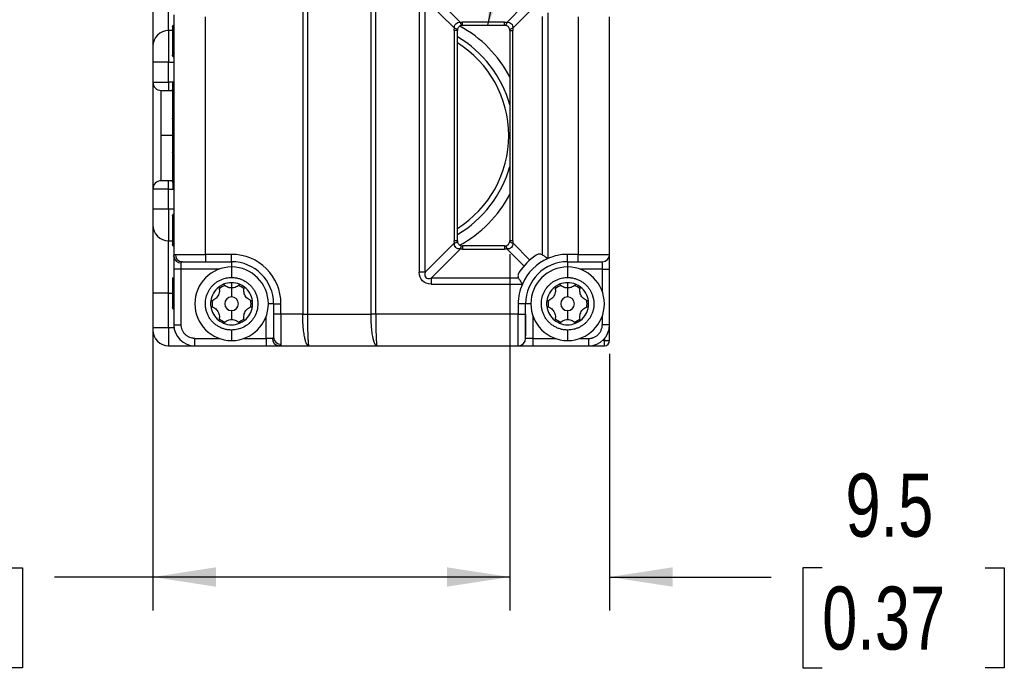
# Model space of a CAD drawing. Header units: millimetres. Extents: x 0 to 559, y 0 to 432.
# Tile 9 of 16: x 324 to 418, y 200 to 262. Entities that reach past the tile are written whole.
import ezdxf

# ---------------------------------------------------------------- set-up
doc = ezdxf.new("R2010")
doc.units = ezdxf.units.MM
doc.layers.add('DIMENSIONS', color=140, linetype='Continuous', lineweight=25)
doc.layers.add('TEXT', color=140, linetype='Continuous', lineweight=25)
doc.styles.add('SLDTEXTSTYLE0', font='TXT', dxfattribs={"width": 0.75})
doc.dimstyles.new('SLDDIMSTYLE2', dxfattribs={"dimtxt": 6, "dimasz": 6, "dimexe": 0, "dimexo": 0.0625, "dimgap": 1.5, "dimtad": 0, "dimtih": 1, "dimtoh": 1, "dimdec": 1, "dimrnd": 1e-09, "dimzin": 4, "dimdsep": 46, "dimtxsty": 'SLDTEXTSTYLE0', "dimsah": 1, "dimcen": 0.09, "dimadec": 0, "dimazin": 1, "dimtfac": 1, "dimtdec": 1, "dimtofl": 0, "dimtmove": 0, "dimatfit": 3, "dimfxl": 0, "dimfrac": 2, "dimtolj": 1, "dimtzin": 12, "dimarcsym": 0})
doc.dimstyles.new('SLDDIMSTYLE3', dxfattribs={"dimtxt": 6, "dimasz": 6, "dimexe": 0, "dimexo": 0.0625, "dimgap": 1.5, "dimtad": 0, "dimtih": 1, "dimtoh": 1, "dimdec": 1, "dimrnd": 1e-09, "dimzin": 12, "dimdsep": 46, "dimtxsty": 'SLDTEXTSTYLE0', "dimsah": 1, "dimcen": 0.09, "dimadec": 0, "dimazin": 3, "dimtfac": 1, "dimtdec": 1, "dimtmove": 0, "dimatfit": 0, "dimfxl": 0, "dimfrac": 2, "dimtolj": 1, "dimtzin": 12, "dimarcsym": 0})
doc.dimstyles.new('SLDDIMSTYLE4', dxfattribs={"dimtxt": 0.18, "dimasz": 6, "dimexe": 0, "dimexo": 0.0625, "dimgap": 0, "dimtad": 0, "dimtih": 1, "dimtoh": 1, "dimdec": 0, "dimrnd": 1e-09, "dimzin": 0, "dimdsep": 46, "dimtxsty": 'Standard', "dimsah": 1, "dimcen": 0.09, "dimadec": 0, "dimazin": 0, "dimtfac": 6, "dimtdec": 0, "dimtofl": 0, "dimtmove": 0, "dimatfit": 3, "dimfxl": 0, "dimfrac": 2, "dimtolj": 1, "dimtzin": 0, "dimarcsym": 0})

# ---------------------------------------------------------------- blocks, each defined once
blk = doc.blocks.new('_D_8')
at = {"layer": 'DIMENSIONS'}
for p, q in [((370.899, 239.657), (370.899, 205.748)), ((380.399, 230.157), (380.399, 205.748)), ((400.641, 209.806), (398.813, 209.806)), ((398.813, 209.806), (398.813, 200.281)), ((416.158, 209.806), (417.986, 209.806)), ((417.986, 209.806), (417.986, 200.281)), ((370.899, 208.923), (359.361, 208.923)), ((380.399, 208.923), (395.768, 208.923)), ((398.813, 200.281), (400.641, 200.281)), ((417.986, 200.281), (416.158, 200.281))]:
    blk.add_line(p, q, dxfattribs=at)
for points in [[(370.899, 208.923), (364.899, 209.846), (364.899, 208)], [(380.399, 208.923), (386.399, 208), (386.399, 209.846)]]:
    blk.add_solid(points, dxfattribs=at)
at = {"layer": 'DIMENSIONS', "char_height": 6, "attachment_point": 1, "style": 'SLDTEXTSTYLE0'}
for s, insert in [('9.5', (402.858, 218.76)), ('0.37', (400.641, 208.016))]:
    blk.add_mtext(s, dxfattribs=dict(at, insert=insert))
blk = doc.blocks.new('_D_9')
at = {"layer": 'DIMENSIONS'}
for p, q in [((370.899, 239.657), (370.899, 205.748)), ((336.899, 234.657), (336.899, 205.748)), ((307.141, 209.806), (305.313, 209.806)), ((305.313, 209.806), (305.313, 200.281)), ((322.658, 209.806), (324.486, 209.806)), ((324.486, 209.806), (324.486, 200.281)), ((336.899, 208.923), (327.531, 208.923)), ((370.899, 208.923), (336.899, 208.923)), ((305.313, 200.281), (307.141, 200.281)), ((324.486, 200.281), (322.658, 200.281))]:
    blk.add_line(p, q, dxfattribs=at)
for points in [[(336.899, 208.923), (342.899, 208), (342.899, 209.846)], [(370.899, 208.923), (364.899, 209.846), (364.899, 208)]]:
    blk.add_solid(points, dxfattribs=at)
at = {"layer": 'DIMENSIONS', "char_height": 6, "attachment_point": 1, "style": 'SLDTEXTSTYLE0'}
for s, insert in [('34.0', (307.141, 218.76)), ('1.34', (307.141, 208.016))]:
    blk.add_mtext(s, dxfattribs=dict(at, insert=insert))

msp = doc.modelspace()

# ---------------------------------------------------------------- linework, layer by layer
for p, q in [((351.174, 267.927), (351.174, 233.927)), ((351.624, 267.927), (351.624, 233.927)), ((357.677, 233.927), (357.677, 267.927)), ((358.127, 233.927), (358.127, 267.927)), ((336.899, 265.927), (336.899, 259.427)), ((338.399, 260.927), (338.399, 265.927)), ((366.187, 261.705), (363.399, 264.493)), ((362.268, 263.927), (362.268, 237.927)), ((362.834, 237.927), (362.834, 263.927)), ((362.834, 263.927), (365.621, 261.139)), ((372.238, 263.331), (370.611, 261.705)), ((372.803, 262.766), (371.177, 261.139)), ((374.531, 239.24), (374.531, 262.615)), ((338.899, 262.415), (338.899, 239.44)), ((341.899, 239.627), (341.899, 262.227)), ((370.399, 261.72), (366.399, 261.72)), ((366.399, 261.427), (366.399, 261.72)), ((370.399, 261.427), (370.399, 261.72)), ((373.965, 262.258), (373.965, 239.596)), ((377.399, 262.227), (377.399, 239.627)), ((380.399, 239.627), (380.399, 262.227)), ((338.399, 260.927), (338.399, 257.927)), ((338.763, 260.927), (338.399, 260.927)), ((338.763, 261.314), (338.763, 258.54)), ((338.793, 261.264), (338.793, 258.591)), ((365.606, 260.927), (365.606, 240.927)), ((365.899, 260.927), (365.606, 260.927)), ((365.899, 240.927), (365.899, 260.927)), ((366.399, 261.427), (370.399, 261.427)), ((370.899, 260.927), (370.899, 240.927)), ((370.899, 260.927), (371.192, 260.927)), ((371.192, 240.927), (371.192, 260.927)), ((338.399, 257.927), (336.899, 257.927)), ((336.899, 257.927), (336.899, 256.027)), ((338.399, 256.027), (338.399, 257.927)), ((338.399, 257.927), (338.899, 257.927)), ((336.899, 256.027), (338.399, 256.027)), ((336.899, 256.027), (336.899, 245.827)), ((338.799, 256.027), (338.399, 256.027)), ((338.399, 256.027), (338.399, 255.227)), ((338.899, 256.007), (338.799, 256.027)), ((338.799, 255.373), (338.799, 256.027)), ((337.699, 255.227), (338.399, 255.227)), ((337.699, 250.927), (337.699, 255.227)), ((338.399, 255.227), (338.763, 255.227)), ((338.763, 255.315), (338.763, 252.539)), ((338.793, 255.264), (338.793, 252.591)), ((338.799, 250.927), (338.799, 252.468)), ((337.699, 246.627), (337.699, 250.927)), ((338.799, 250.927), (337.699, 250.927)), ((338.899, 250.927), (338.799, 250.927)), ((338.799, 249.368), (338.799, 250.927)), ((338.763, 249.315), (338.763, 246.539)), ((338.793, 249.264), (338.793, 246.591)), ((338.399, 246.627), (337.699, 246.627)), ((338.763, 246.627), (338.399, 246.627)), ((338.399, 245.827), (338.399, 246.627)), ((336.899, 245.827), (336.899, 243.927)), ((338.399, 245.827), (336.899, 245.827)), ((338.399, 243.927), (338.399, 245.827)), ((338.399, 245.827), (338.799, 245.827)), ((338.799, 246.481), (338.799, 245.827)), ((338.799, 245.827), (338.899, 245.846)), ((338.399, 243.927), (336.899, 243.927)), ((338.399, 243.927), (338.399, 240.927)), ((338.899, 243.927), (338.399, 243.927)), ((338.763, 243.314), (338.763, 240.54)), ((338.793, 243.264), (338.793, 240.591)), ((336.899, 242.427), (336.899, 235.927)), ((338.399, 240.927), (338.763, 240.927)), ((338.399, 235.927), (338.399, 240.927)), ((365.621, 240.715), (362.834, 237.927)), ((363.399, 237.361), (366.187, 240.149)), ((365.899, 240.927), (365.606, 240.927)), ((370.399, 240.427), (366.399, 240.427)), ((366.399, 240.427), (366.399, 240.134)), ((366.399, 240.134), (370.399, 240.134)), ((370.399, 240.427), (370.399, 240.134)), ((370.611, 240.149), (372.238, 238.523)), ((371.192, 240.927), (370.899, 240.927)), ((371.177, 240.715), (372.803, 239.089)), ((338.899, 239.44), (338.899, 238.227)), ((339.042, 239.627), (341.899, 239.627)), ((344.399, 239.627), (341.899, 239.627)), ((341.899, 239.627), (341.899, 238.927)), ((344.399, 238.927), (344.399, 239.627)), ((376.399, 238.927), (376.399, 239.627)), ((377.399, 239.627), (376.399, 239.627)), ((377.399, 239.627), (380.399, 239.627)), ((377.399, 238.927), (377.399, 239.627)), ((380.399, 238.814), (380.399, 239.627)), ((339.599, 238.227), (338.899, 238.227)), ((338.899, 238.227), (338.899, 232.927)), ((339.599, 238.227), (339.599, 238.833)), ((339.599, 232.927), (339.599, 238.227)), ((343.233, 238.227), (339.599, 238.227)), ((339.708, 238.927), (341.899, 238.927)), ((341.899, 238.927), (344.399, 238.927)), ((344.399, 238.927), (344.399, 238.427)), ((344.399, 238.427), (344.399, 237.427)), ((376.399, 238.927), (377.399, 238.927)), ((376.399, 238.927), (376.399, 238.427)), ((376.399, 238.427), (376.399, 237.427)), ((379.699, 238.227), (377.565, 238.227)), ((379.699, 238.927), (379.699, 238.227)), ((379.699, 238.227), (380.399, 238.227)), ((379.699, 238.227), (379.699, 236.093)), ((380.399, 232.927), (380.399, 238.227)), ((338.763, 237.314), (338.763, 234.54)), ((338.793, 237.264), (338.793, 234.591)), ((362.834, 237.927), (362.268, 237.927)), ((363.399, 237.361), (363.399, 236.796)), ((371.73, 237.361), (363.399, 237.361)), ((344.399, 236.927), (344.399, 236.427)), ((344.399, 236.427), (344.399, 235.577)), ((363.399, 236.796), (372.087, 236.796)), ((376.399, 236.927), (376.399, 236.427)), ((376.399, 236.427), (376.399, 235.577)), ((338.399, 235.927), (336.899, 235.927)), ((336.899, 235.927), (336.899, 232.627)), ((338.399, 232.627), (338.399, 235.927)), ((338.399, 235.927), (338.763, 235.927)), ((348.399, 234.927), (347.899, 234.927)), ((348.399, 234.927), (348.399, 233.927)), ((348.399, 234.927), (349.099, 234.927)), ((349.099, 233.927), (349.099, 234.927)), ((371.699, 234.927), (371.699, 233.927)), ((372.399, 234.927), (371.699, 234.927)), ((372.399, 233.927), (372.399, 234.927)), ((372.899, 234.927), (372.399, 234.927)), ((344.399, 234.277), (344.399, 233.427)), ((347.699, 231.627), (347.699, 233.761)), ((348.399, 233.927), (348.399, 231.736)), ((349.099, 233.927), (348.399, 233.927)), ((349.099, 233.927), (349.099, 231.069)), ((351.174, 233.927), (349.099, 233.927)), ((351.174, 233.927), (351.624, 233.927)), ((351.624, 233.927), (357.677, 233.927)), ((358.127, 233.927), (357.677, 233.927)), ((371.699, 233.927), (358.127, 233.927)), ((371.699, 230.927), (371.699, 233.927)), ((371.699, 233.927), (372.399, 233.927)), ((372.399, 233.927), (372.399, 231.86)), ((373.099, 233.761), (373.099, 231.627)), ((376.399, 234.277), (376.399, 233.427)), ((379.699, 233.761), (379.699, 232.927)), ((338.399, 232.627), (336.899, 232.627)), ((338.399, 232.627), (338.399, 230.927)), ((338.922, 232.627), (338.399, 232.627)), ((338.899, 232.927), (339.599, 232.927)), ((380.399, 232.927), (379.699, 232.927)), ((380.399, 231.427), (380.399, 232.927)), ((340.899, 230.927), (340.899, 231.627)), ((340.899, 231.627), (343.233, 231.627)), ((344.399, 232.427), (344.399, 231.427)), ((345.565, 231.627), (347.699, 231.627)), ((348.305, 231.627), (347.699, 231.627)), ((347.699, 231.627), (347.699, 230.927)), ((373.099, 231.627), (372.399, 231.627)), ((373.099, 231.627), (373.099, 230.927)), ((373.099, 231.627), (375.233, 231.627)), ((377.565, 231.627), (378.399, 231.627)), ((378.399, 231.627), (378.399, 230.927)), ((338.399, 230.927), (340.899, 230.927)), ((340.899, 230.927), (347.699, 230.927)), ((347.699, 230.927), (348.912, 230.927)), ((348.912, 230.927), (351.744, 230.927)), ((351.744, 230.927), (358.241, 230.927)), ((358.241, 230.927), (371.699, 230.927)), ((371.699, 230.927), (373.099, 230.927)), ((373.099, 230.927), (378.399, 230.927)), ((378.399, 230.927), (379.899, 230.927)), ((379.899, 231.427), (379.722, 231.427)), ((379.899, 231.604), (379.899, 231.427)), ((379.899, 230.927), (379.899, 231.427)), ((379.899, 231.427), (380.399, 231.427))]:
    msp.add_line(p, q)
at = {"flags": 128}
msp.add_lwpolyline([(376.399, 232.427), (376.399, 232.232), (376.399, 232.044), (376.399, 231.872), (376.399, 231.72), (376.399, 231.596), (376.399, 231.503), (376.399, 231.446), (376.399, 231.427)], dxfattribs=at)
for centre, radius, start, end in [((366.6, 261.735), 0.414, 184.13561, 228.99449), ((370.198, 261.735), 0.414, 311.00551, 355.86439), ((338.399, 259.427), 1.5, 90, 180), ((338.844, 261.322), 0.0763, 130.65507, 187.08112), ((365.592, 260.726), 0.414, 41.00551, 85.86439), ((360.399, 250.927), 11.9, 28.07249, 61.16621), ((371.207, 260.726), 0.414, 94.13561, 138.99449), ((360.399, 250.927), 10.9, 15.5701, 59.69605), ((360.399, 250.927), 10.4, 301.92753, 58.07247), ((338.844, 258.532), 0.0763, 172.91889, 229.34497), ((337.699, 256.027), 0.8, 180, 270), ((338.844, 255.322), 0.0763, 130.65507, 187.08112), ((338.844, 252.532), 0.0763, 172.91889, 229.34497), ((338.844, 249.322), 0.0763, 130.65507, 187.08112), ((360.399, 250.927), 10.9, 300.30395, 344.4299), ((337.699, 245.827), 0.8, 90, 180), ((338.844, 246.532), 0.0763, 172.91889, 229.34497), ((360.399, 250.927), 11.9, 298.70626, 331.92751), ((338.844, 243.322), 0.0763, 130.65507, 187.08112), ((338.399, 242.427), 1.5, 180, 270), ((338.844, 240.532), 0.0763, 172.91889, 229.34497), ((365.592, 241.128), 0.414, 274.13561, 318.99449), ((366.6, 240.119), 0.414, 131.00551, 175.86439), ((370.198, 240.119), 0.414, 4.13561, 48.99449), ((371.207, 241.128), 0.414, 221.00551, 265.86439), ((339.556, 239.49), 0.658, 184.40195, 273.81126), ((339.725, 239.611), 0.684, 178.64205, 268.57441), ((344.399, 234.927), 4.7, 0, 90), ((376.399, 234.927), 5.5, 123.05573, 146.94427), ((376.399, 234.927), 4.7, 113.42702, 156.57298), ((376.399, 234.927), 4.7, 90, 113.42702), ((379.699, 239.627), 0.7, 270, 0), ((344.399, 234.927), 3.5, 90, 270), ((344.399, 234.927), 4, 0, 90), ((344.399, 234.927), 3.5, 270, 90), ((376.399, 234.927), 4, 90, 180), ((376.399, 234.927), 3.5, 90, 270), ((376.399, 234.927), 3.5, 270, 90), ((338.844, 237.322), 0.0763, 130.65507, 187.08112), ((344.399, 234.927), 2, 127.66835, 172.33165), ((344.399, 234.927), 2, 112.33165, 127.66835), ((344.399, 234.927), 1.85, 110.35301, 129.64699), ((344.399, 234.927), 2, 90, 112.33165), ((344.399, 234.927), 2, 67.66835, 90), ((344.399, 234.927), 1.85, 50.35301, 69.64699), ((344.399, 234.927), 2, 52.33165, 67.66835), ((344.399, 234.927), 2, 7.66835, 52.33165), ((376.399, 234.927), 4.7, 156.57298, 180), ((376.399, 234.927), 2, 127.66835, 172.33165), ((376.399, 234.927), 2, 112.33165, 127.66835), ((376.399, 234.927), 1.85, 110.35301, 129.64699), ((376.399, 234.927), 2, 90, 112.33165), ((376.399, 234.927), 2, 67.66835, 90), ((376.399, 234.927), 1.85, 50.35301, 69.64699), ((376.399, 234.927), 2, 52.33165, 67.66835), ((376.399, 234.927), 2, 7.66835, 52.33165), ((344.399, 234.927), 0.65, 90, 270), ((344.399, 234.927), 0.65, 270, 90), ((376.399, 234.927), 0.65, 90, 270), ((376.399, 234.927), 0.65, 270, 90), ((338.844, 234.532), 0.0763, 172.91889, 229.34497), ((344.399, 234.927), 2, 172.33165, 187.66835), ((344.399, 234.927), 2, 187.66835, 232.33165), ((344.399, 234.927), 1.85, 170.35301, 189.64699), ((344.399, 234.927), 2, 307.66835, 352.33165), ((344.399, 234.927), 1.85, 350.35301, 9.64699), ((344.399, 234.927), 2, 352.33165, 7.66835), ((376.399, 234.927), 2, 172.33165, 187.66835), ((376.399, 234.927), 2, 187.66835, 232.33165), ((376.399, 234.927), 1.85, 170.35301, 189.64699), ((376.399, 234.927), 2, 307.66835, 352.33165), ((376.399, 234.927), 1.85, 350.35301, 9.64699), ((376.399, 234.927), 2, 352.33165, 7.66835), ((344.399, 234.927), 1.85, 230.35301, 249.64699), ((344.399, 234.927), 1.85, 290.35301, 309.64699), ((376.399, 234.927), 1.85, 230.35301, 249.64699), ((376.399, 234.927), 1.85, 290.35301, 309.64699), ((340.899, 232.927), 2, 180, 270), ((344.399, 234.927), 2, 232.33165, 247.66835), ((344.399, 234.927), 2, 247.66835, 292.33165), ((344.399, 234.927), 2, 292.33165, 307.66835), ((376.399, 234.927), 2, 232.33165, 247.66835), ((376.399, 234.927), 2, 247.66835, 292.33165), ((376.399, 234.927), 2, 292.33165, 307.66835), ((378.399, 232.927), 2, 270, 0), ((338.399, 232.427), 1.5, 180, 270), ((348.962, 231.583), 0.658, 176.18874, 265.59805), ((349.083, 231.753), 0.684, 181.42559, 271.35795), ((371.699, 231.627), 0.7, 270, 0), ((379.899, 231.427), 0.5, 270, 0)]:
    msp.add_arc(centre, radius, start, end)
for points, knots in [([(365.621, 261.139), (365.61, 261.232), (365.616, 261.316), (365.659, 261.465), (365.696, 261.529), (365.848, 261.681), (366.006, 261.727), (366.187, 261.705)], [0, 0, 0, 0, 0.25, 0.25, 0.5, 0.5, 1, 1, 1, 1]), ([(370.611, 261.705), (370.704, 261.716), (370.788, 261.71), (370.937, 261.667), (371.001, 261.63), (371.153, 261.478), (371.199, 261.32), (371.177, 261.139)], [0, 0, 0, 0, 0.25, 0.25, 0.5, 0.5, 1, 1, 1, 1]), ([(338.848, 261.421), (338.837, 261.418), (338.816, 261.41), (338.801, 261.39), (338.794, 261.38)], [0, 0, 0, 0, 0.54026, 1, 1, 1, 1]), ([(366.329, 261.422), (366.276, 261.415), (366.224, 261.398), (366.128, 261.351), (366.084, 261.319), (366.008, 261.243), (365.976, 261.198), (365.928, 261.103), (365.912, 261.051), (365.904, 260.998)], [0, 0, 0, 0, 0.25, 0.25, 0.5, 0.5, 0.75, 0.75, 1, 1, 1, 1]), ([(370.894, 260.998), (370.887, 261.05), (370.871, 261.102), (370.823, 261.198), (370.791, 261.243), (370.715, 261.319), (370.671, 261.351), (370.575, 261.398), (370.524, 261.414), (370.47, 261.422)], [0, 0, 0, 0, 0.25, 0.25, 0.5, 0.5, 0.75, 0.75, 1, 1, 1, 1]), ([(336.899, 259.427), (336.899, 259.426), (336.899, 259.425), (336.899, 259.411), (336.899, 259.39), (336.899, 259.361), (336.899, 259.319), (336.899, 259.261), (336.899, 259.184), (336.899, 259.093), (336.899, 258.971), (336.899, 258.813), (336.899, 258.611), (336.899, 258.393), (336.899, 258.163), (336.899, 258.006), (336.899, 257.927)], [0, 0, 0, 0, 0.048015, 0.09603, 0.144045, 0.19206, 0.240076, 0.305038, 0.370008, 0.434719, 0.500174, 0.600137, 0.700103, 0.800071, 0.900037, 1, 1, 1, 1]), ([(338.768, 258.541), (338.767, 258.543), (338.764, 258.547), (338.762, 258.556), (338.766, 258.57), (338.783, 258.583), (338.793, 258.591)], [0, 0, 0, 0, 0.139635, 0.286829, 0.545617, 1, 1, 1, 1]), ([(338.793, 258.591), (338.804, 258.582), (338.825, 258.565), (338.853, 258.532), (338.878, 258.496), (338.892, 258.467), (338.899, 258.453)], [0, 0, 0, 0, 0.267166, 0.520624, 0.763662, 1, 1, 1, 1]), ([(338.794, 258.474), (338.798, 258.468), (338.808, 258.454), (338.826, 258.44), (338.84, 258.435), (338.848, 258.433)], [0, 0, 0, 0, 0.297311, 0.631108, 1, 1, 1, 1]), ([(338.848, 255.421), (338.837, 255.418), (338.816, 255.41), (338.801, 255.39), (338.794, 255.38)], [0, 0, 0, 0, 0.5402597, 1, 1, 1, 1]), ([(338.768, 252.541), (338.766, 252.545), (338.761, 252.553), (338.765, 252.57), (338.783, 252.583), (338.793, 252.591)], [0, 0, 0, 0, 0.229818, 0.563268, 1, 1, 1, 1]), ([(338.793, 252.591), (338.804, 252.582), (338.825, 252.565), (338.853, 252.532), (338.878, 252.496), (338.892, 252.467), (338.899, 252.453)], [0, 0, 0, 0, 0.267166, 0.520624, 0.763662, 1, 1, 1, 1]), ([(338.794, 252.474), (338.798, 252.468), (338.808, 252.454), (338.826, 252.44), (338.84, 252.435), (338.848, 252.433)], [0, 0, 0, 0, 0.297311, 0.631108, 1, 1, 1, 1]), ([(338.848, 249.421), (338.837, 249.418), (338.816, 249.41), (338.801, 249.39), (338.794, 249.38)], [0, 0, 0, 0, 0.54026, 1, 1, 1, 1]), ([(338.768, 246.541), (338.766, 246.545), (338.761, 246.553), (338.765, 246.57), (338.783, 246.583), (338.793, 246.591)], [0, 0, 0, 0, 0.229818, 0.563268, 1, 1, 1, 1]), ([(338.793, 246.591), (338.804, 246.582), (338.825, 246.565), (338.853, 246.532), (338.878, 246.496), (338.892, 246.467), (338.899, 246.453)], [0, 0, 0, 0, 0.267166, 0.520624, 0.763662, 1, 1, 1, 1]), ([(338.794, 246.474), (338.798, 246.468), (338.808, 246.454), (338.826, 246.44), (338.84, 246.435), (338.848, 246.433)], [0, 0, 0, 0, 0.297311, 0.631108, 1, 1, 1, 1]), ([(336.899, 243.927), (336.899, 243.889), (336.899, 243.814), (336.899, 243.702), (336.899, 243.59), (336.899, 243.481), (336.899, 243.362), (336.899, 243.235), (336.899, 243.102), (336.899, 242.979), (336.899, 242.845), (336.899, 242.709), (336.899, 242.585), (336.899, 242.495), (336.899, 242.438), (336.899, 242.431), (336.899, 242.427)], [0, 0, 0, 0, 0.048015, 0.09603, 0.144045, 0.19206, 0.240076, 0.305038, 0.370008, 0.434719, 0.500174, 0.600137, 0.700103, 0.800071, 0.900037, 1, 1, 1, 1]), ([(338.848, 243.421), (338.837, 243.418), (338.816, 243.41), (338.801, 243.39), (338.794, 243.38)], [0, 0, 0, 0, 0.54026, 1, 1, 1, 1]), ([(338.768, 240.541), (338.767, 240.543), (338.764, 240.547), (338.762, 240.556), (338.766, 240.57), (338.783, 240.583), (338.793, 240.591)], [0, 0, 0, 0, 0.139635, 0.286829, 0.545617, 1, 1, 1, 1]), ([(338.793, 240.591), (338.804, 240.582), (338.825, 240.565), (338.853, 240.532), (338.878, 240.496), (338.892, 240.467), (338.899, 240.453)], [0, 0, 0, 0, 0.267166, 0.520624, 0.763662, 1, 1, 1, 1]), ([(338.794, 240.474), (338.798, 240.468), (338.808, 240.454), (338.826, 240.44), (338.84, 240.435), (338.848, 240.433)], [0, 0, 0, 0, 0.2973108, 0.6311081, 1, 1, 1, 1]), ([(366.187, 240.149), (366.095, 240.138), (366.011, 240.144), (365.862, 240.187), (365.797, 240.224), (365.646, 240.376), (365.6, 240.534), (365.621, 240.715)], [0, 0, 0, 0, 0.25, 0.25, 0.5, 0.5, 1, 1, 1, 1]), ([(365.904, 240.856), (365.912, 240.804), (365.928, 240.752), (365.976, 240.656), (366.008, 240.612), (366.083, 240.536), (366.128, 240.504), (366.224, 240.456), (366.275, 240.44), (366.329, 240.432)], [0, 0, 0, 0, 0.25, 0.25, 0.5, 0.5, 0.75, 0.75, 1, 1, 1, 1]), ([(370.47, 240.432), (370.522, 240.44), (370.575, 240.456), (370.67, 240.503), (370.715, 240.536), (370.791, 240.611), (370.823, 240.656), (370.87, 240.752), (370.887, 240.803), (370.894, 240.856)], [0, 0, 0, 0, 0.25, 0.25, 0.5, 0.5, 0.75, 0.75, 1, 1, 1, 1]), ([(371.177, 240.715), (371.188, 240.622), (371.182, 240.538), (371.139, 240.39), (371.102, 240.325), (370.95, 240.173), (370.792, 240.128), (370.611, 240.149)], [0, 0, 0, 0, 0.25, 0.25, 0.5, 0.5, 1, 1, 1, 1]), ([(338.899, 239.44), (338.9, 239.457), (338.901, 239.491), (338.909, 239.533), (338.922, 239.567), (338.942, 239.594), (338.968, 239.613), (339, 239.625), (339.028, 239.626), (339.042, 239.627)], [0, 0, 0, 0, 0.1388922, 0.2782244, 0.4185401, 0.5603713, 0.7042333, 0.8506199, 1, 1, 1, 1]), ([(373.965, 239.596), (373.874, 239.651), (373.775, 239.663), (373.583, 239.635), (373.488, 239.595), (373.399, 239.537)], [0, 0, 0, 0, 0.5, 0.5, 1, 1, 1, 1]), ([(373.965, 239.596), (374.044, 239.548), (374.135, 239.493), (374.328, 239.371), (374.43, 239.305), (374.531, 239.24)], [0, 0, 0, 0, 0.5, 0.5, 1, 1, 1, 1]), ([(380.399, 238.227), (380.399, 238.262), (380.399, 238.333), (380.399, 238.438), (380.399, 238.541), (380.399, 238.643), (380.399, 238.755), (380.399, 238.873), (380.399, 238.997), (380.399, 239.112), (380.399, 239.238), (380.399, 239.364), (380.399, 239.48), (380.399, 239.564), (380.399, 239.617), (380.399, 239.624), (380.399, 239.627)], [0, 0, 0, 0, 0.048015, 0.09603, 0.144045, 0.19206, 0.240075, 0.305034, 0.369999, 0.434712, 0.500173, 0.600136, 0.700103, 0.80007, 0.900037, 1, 1, 1, 1]), ([(377.399, 238.927), (377.447, 238.927), (377.544, 238.927), (377.688, 238.927), (377.83, 238.927), (377.972, 238.927), (378.11, 238.927), (378.275, 238.927), (378.461, 238.927), (378.664, 238.927), (378.854, 238.927), (379.028, 238.927), (379.186, 238.927), (379.372, 238.927), (379.547, 238.927), (379.652, 238.927), (379.689, 238.927), (379.698, 238.927), (379.699, 238.927), (379.699, 238.927)], [0, 0, 0, 0, 0.0400122, 0.0800243, 0.1200365, 0.1600487, 0.2000609, 0.240073, 0.3050507, 0.3700347, 0.4351025, 0.5001608, 0.5654697, 0.6301274, 0.7600727, 0.8799236, 0.9396744, 0.9769914, 1, 1, 1, 1]), ([(338.848, 237.421), (338.837, 237.418), (338.816, 237.41), (338.801, 237.39), (338.794, 237.38)], [0, 0, 0, 0, 0.54026, 1, 1, 1, 1]), ([(344.399, 232.427), (344.345, 232.428), (344.236, 232.43), (344.073, 232.447), (343.911, 232.473), (343.752, 232.511), (343.595, 232.558), (343.442, 232.616), (343.293, 232.683), (343.148, 232.761), (343.009, 232.847), (342.876, 232.942), (342.75, 233.046), (342.63, 233.158), (342.518, 233.278), (342.414, 233.404), (342.319, 233.537), (342.233, 233.676), (342.155, 233.821), (342.088, 233.97), (342.03, 234.123), (341.983, 234.28), (341.946, 234.439), (341.919, 234.601), (341.903, 234.764), (341.893, 235.076), (341.949, 235.54), (342.163, 236.095), (342.434, 236.492), (342.686, 236.756), (342.89, 236.925), (343.213, 237.144), (343.564, 237.299), (343.928, 237.386), (344.163, 237.421), (344.32, 237.425), (344.399, 237.427)], [0, 0, 0, 0, 0.020849, 0.041697, 0.062546, 0.083394, 0.104243, 0.125091, 0.14594, 0.166788, 0.187637, 0.208485, 0.229334, 0.250182, 0.271031, 0.29188, 0.312728, 0.333577, 0.354425, 0.375274, 0.396122, 0.416971, 0.437819, 0.458668, 0.479516, 0.500365, 0.57822, 0.656075, 0.725581, 0.760426, 0.795265, 0.8267, 0.909616, 0.939744, 0.969872, 1, 1, 1, 1]), ([(344.399, 237.427), (344.454, 237.426), (344.563, 237.424), (344.726, 237.407), (344.887, 237.381), (345.047, 237.344), (345.203, 237.296), (345.357, 237.238), (345.506, 237.171), (345.65, 237.094), (345.789, 237.007), (345.922, 236.912), (346.049, 236.808), (346.168, 236.696), (346.28, 236.577), (346.384, 236.45), (346.479, 236.317), (346.566, 236.178), (346.643, 236.034), (346.711, 235.885), (346.768, 235.731), (346.816, 235.575), (346.853, 235.415), (346.88, 235.254), (346.896, 235.091), (346.906, 234.778), (346.849, 234.315), (346.635, 233.76), (346.365, 233.362), (346.113, 233.098), (345.909, 232.929), (345.585, 232.71), (345.235, 232.556), (344.87, 232.468), (344.636, 232.434), (344.478, 232.429), (344.399, 232.427)], [0, 0, 0, 0, 0.020849, 0.041697, 0.062546, 0.083394, 0.104243, 0.125091, 0.14594, 0.166788, 0.187637, 0.208485, 0.229334, 0.250182, 0.271031, 0.29188, 0.312728, 0.333577, 0.354425, 0.375274, 0.396122, 0.416971, 0.437819, 0.458668, 0.479516, 0.500365, 0.57822, 0.656075, 0.725581, 0.760426, 0.795265, 0.8267, 0.909616, 0.939744, 0.969872, 1, 1, 1, 1]), ([(363.399, 236.796), (363.057, 236.796), (362.769, 236.901), (362.374, 237.296), (362.268, 237.585), (362.268, 237.927)], [0, 0, 0, 0, 0.5, 0.5, 1, 1, 1, 1]), ([(362.834, 237.927), (362.776, 237.698), (362.799, 237.524), (362.996, 237.327), (363.171, 237.304), (363.399, 237.361)], [0, 0, 0, 0, 0.5, 0.5, 1, 1, 1, 1]), ([(371.789, 237.927), (371.732, 237.838), (371.692, 237.746), (371.663, 237.551), (371.675, 237.452), (371.73, 237.361)], [0, 0, 0, 0, 0.5, 0.5, 1, 1, 1, 1]), ([(371.73, 237.361), (371.778, 237.282), (371.834, 237.192), (371.955, 236.998), (372.021, 236.896), (372.087, 236.796)], [0, 0, 0, 0, 0.5, 0.5, 1, 1, 1, 1]), ([(376.399, 232.427), (376.345, 232.428), (376.236, 232.43), (376.073, 232.447), (375.911, 232.473), (375.752, 232.511), (375.595, 232.558), (375.442, 232.616), (375.293, 232.683), (375.148, 232.761), (375.009, 232.847), (374.876, 232.942), (374.75, 233.046), (374.63, 233.158), (374.518, 233.278), (374.414, 233.404), (374.319, 233.537), (374.233, 233.676), (374.155, 233.821), (374.088, 233.97), (374.03, 234.123), (373.983, 234.28), (373.946, 234.439), (373.919, 234.601), (373.903, 234.764), (373.893, 235.076), (373.949, 235.54), (374.163, 236.095), (374.434, 236.492), (374.686, 236.756), (374.89, 236.925), (375.213, 237.144), (375.564, 237.299), (375.928, 237.386), (376.163, 237.421), (376.32, 237.425), (376.399, 237.427)], [0, 0, 0, 0, 0.020849, 0.041697, 0.062546, 0.083394, 0.104243, 0.125091, 0.14594, 0.166788, 0.187637, 0.208485, 0.229334, 0.250182, 0.271031, 0.29188, 0.312728, 0.333577, 0.354425, 0.375274, 0.396122, 0.416971, 0.437819, 0.458668, 0.479516, 0.500365, 0.57822, 0.656075, 0.725581, 0.760426, 0.795265, 0.8267, 0.909616, 0.939744, 0.969872, 1, 1, 1, 1]), ([(376.399, 237.427), (376.453, 237.426), (376.56, 237.424), (376.72, 237.408), (376.879, 237.382), (377.036, 237.346), (377.19, 237.3), (377.341, 237.245), (377.488, 237.179), (377.631, 237.105), (377.769, 237.021), (377.931, 236.907), (378.112, 236.755), (378.302, 236.558), (378.469, 236.341), (378.619, 236.09), (378.825, 235.636), (378.917, 235.123), (378.887, 234.625), (378.833, 234.327), (378.743, 234.038), (378.618, 233.762), (378.462, 233.503), (378.275, 233.265), (378.061, 233.051), (377.823, 232.865), (377.564, 232.708), (377.288, 232.584), (376.999, 232.494), (376.701, 232.438), (376.5, 232.431), (376.399, 232.427)], [0, 0, 0, 0, 0.0205, 0.041, 0.061501, 0.082001, 0.102501, 0.123001, 0.143501, 0.164002, 0.184502, 0.205002, 0.239807, 0.274616, 0.309464, 0.344306, 0.386315, 0.499777, 0.538254, 0.576732, 0.615211, 0.65369, 0.692169, 0.730649, 0.769129, 0.807608, 0.846088, 0.884567, 0.923045, 0.961523, 1, 1, 1, 1]), ([(343.177, 236.51), (343.223, 236.381), (343.242, 236.242), (343.22, 235.956), (343.176, 235.809), (343.026, 235.548), (342.92, 235.435), (342.684, 235.272), (342.552, 235.219), (342.417, 235.194)], [0, 0, 0, 0, 0.25, 0.25, 0.5, 0.5, 0.75, 0.75, 1, 1, 1, 1]), ([(344.399, 236.427), (344.247, 236.427), (344.099, 236.463), (343.84, 236.586), (343.729, 236.673), (343.639, 236.777)], [0, 0, 0, 0, 0.5, 0.5, 1, 1, 1, 1]), ([(345.159, 236.777), (345.07, 236.673), (344.959, 236.586), (344.7, 236.463), (344.552, 236.427), (344.399, 236.427)], [0, 0, 0, 0, 0.5, 0.5, 1, 1, 1, 1]), ([(346.381, 235.194), (346.246, 235.219), (346.116, 235.272), (345.88, 235.434), (345.775, 235.545), (345.624, 235.806), (345.579, 235.954), (345.556, 236.24), (345.576, 236.381), (345.621, 236.51)], [0, 0, 0, 0, 0.25, 0.25, 0.5, 0.5, 0.75, 0.75, 1, 1, 1, 1]), ([(375.177, 236.51), (375.223, 236.381), (375.242, 236.242), (375.22, 235.956), (375.176, 235.809), (375.026, 235.548), (374.92, 235.435), (374.684, 235.272), (374.552, 235.219), (374.417, 235.194)], [0, 0, 0, 0, 0.25, 0.25, 0.5, 0.5, 0.75, 0.75, 1, 1, 1, 1]), ([(376.399, 236.427), (376.247, 236.427), (376.099, 236.463), (375.84, 236.586), (375.729, 236.673), (375.639, 236.777)], [0, 0, 0, 0, 0.5, 0.5, 1, 1, 1, 1]), ([(377.159, 236.777), (377.07, 236.673), (376.959, 236.586), (376.7, 236.463), (376.552, 236.427), (376.399, 236.427)], [0, 0, 0, 0, 0.5, 0.5, 1, 1, 1, 1]), ([(378.381, 235.194), (378.246, 235.219), (378.116, 235.272), (377.88, 235.434), (377.775, 235.545), (377.624, 235.806), (377.579, 235.954), (377.556, 236.24), (377.576, 236.381), (377.621, 236.51)], [0, 0, 0, 0, 0.25, 0.25, 0.5, 0.5, 0.75, 0.75, 1, 1, 1, 1]), ([(338.783, 234.527), (338.78, 234.528), (338.775, 234.528), (338.77, 234.537), (338.768, 234.541)], [0, 0, 0, 0, 0.532068, 1, 1, 1, 1]), ([(338.794, 234.474), (338.798, 234.468), (338.808, 234.454), (338.826, 234.44), (338.84, 234.435), (338.848, 234.433)], [0, 0, 0, 0, 0.297311, 0.631108, 1, 1, 1, 1]), ([(342.417, 234.66), (342.552, 234.635), (342.682, 234.582), (342.919, 234.42), (343.024, 234.309), (343.175, 234.049), (343.22, 233.9), (343.242, 233.614), (343.223, 233.474), (343.177, 233.344)], [0, 0, 0, 0, 0.25, 0.25, 0.5, 0.5, 0.75, 0.75, 1, 1, 1, 1]), ([(345.621, 233.344), (345.576, 233.473), (345.556, 233.613), (345.579, 233.898), (345.622, 234.045), (345.772, 234.306), (345.879, 234.419), (346.115, 234.582), (346.246, 234.635), (346.381, 234.66)], [0, 0, 0, 0, 0.25, 0.25, 0.5, 0.5, 0.75, 0.75, 1, 1, 1, 1]), ([(374.417, 234.66), (374.552, 234.635), (374.682, 234.582), (374.919, 234.42), (375.024, 234.309), (375.175, 234.049), (375.22, 233.9), (375.242, 233.614), (375.223, 233.474), (375.177, 233.344)], [0, 0, 0, 0, 0.25, 0.25, 0.5, 0.5, 0.75, 0.75, 1, 1, 1, 1]), ([(377.621, 233.344), (377.576, 233.473), (377.556, 233.613), (377.579, 233.898), (377.622, 234.045), (377.772, 234.306), (377.879, 234.419), (378.115, 234.582), (378.246, 234.635), (378.381, 234.66)], [0, 0, 0, 0, 0.25, 0.25, 0.5, 0.5, 0.75, 0.75, 1, 1, 1, 1]), ([(351.744, 230.927), (351.732, 230.928), (351.71, 230.93), (351.678, 230.946), (351.648, 230.969), (351.621, 230.997), (351.596, 231.03), (351.573, 231.065), (351.553, 231.1), (351.502, 231.201), (351.428, 231.408), (351.35, 231.744), (351.296, 232.063), (351.258, 232.348), (351.228, 232.649), (351.204, 232.962), (351.187, 233.282), (351.176, 233.605), (351.175, 233.82), (351.174, 233.927)], [0, 0, 0, 0, 0.039023, 0.075543, 0.109557, 0.141068, 0.170074, 0.196575, 0.220572, 0.242064, 0.379344, 0.502722, 0.577436, 0.650884, 0.72309, 0.794079, 0.863875, 0.932506, 1, 1, 1, 1]), ([(351.624, 233.927), (351.624, 233.87), (351.624, 233.755), (351.625, 233.582), (351.626, 233.408), (351.627, 233.235), (351.629, 233.063), (351.631, 232.892), (351.633, 232.724), (351.637, 232.559), (351.64, 232.397), (351.644, 232.24), (351.649, 232.089), (351.654, 231.943), (351.663, 231.709), (351.677, 231.408), (351.694, 231.183), (351.708, 231.059), (351.718, 230.992), (351.73, 230.938), (351.739, 230.931), (351.744, 230.927)], [0, 0, 0, 0, 0.03621, 0.072746, 0.109613, 0.146816, 0.184358, 0.222244, 0.260478, 0.299064, 0.338006, 0.377308, 0.416974, 0.457006, 0.497409, 0.620755, 0.758036, 0.803504, 0.858988, 0.924488, 1, 1, 1, 1]), ([(358.241, 230.927), (358.23, 230.928), (358.208, 230.93), (358.175, 230.946), (358.143, 230.971), (358.113, 231.004), (358.084, 231.045), (358.056, 231.092), (358.03, 231.144), (358.005, 231.201), (357.981, 231.262), (357.959, 231.326), (357.939, 231.392), (357.92, 231.46), (357.902, 231.53), (357.885, 231.599), (357.87, 231.668), (357.856, 231.737), (357.831, 231.865), (357.798, 232.063), (357.76, 232.348), (357.729, 232.65), (357.706, 232.963), (357.689, 233.282), (357.679, 233.605), (357.678, 233.82), (357.677, 233.927)], [0, 0, 0, 0, 0.03827, 0.075434, 0.111492, 0.146445, 0.180293, 0.213035, 0.244671, 0.275202, 0.304627, 0.332946, 0.360159, 0.386267, 0.41127, 0.435166, 0.457957, 0.479642, 0.500222, 0.57498, 0.648616, 0.721132, 0.792526, 0.862802, 0.93196, 1, 1, 1, 1]), ([(358.127, 233.927), (358.127, 233.87), (358.127, 233.755), (358.128, 233.582), (358.129, 233.408), (358.13, 233.235), (358.132, 233.063), (358.134, 232.892), (358.137, 232.724), (358.14, 232.559), (358.143, 232.397), (358.147, 232.24), (358.151, 232.089), (358.156, 231.943), (358.16, 231.805), (358.166, 231.672), (358.172, 231.541), (358.179, 231.411), (358.187, 231.286), (358.196, 231.171), (358.206, 231.071), (358.217, 230.992), (358.229, 230.938), (358.237, 230.931), (358.241, 230.927)], [0, 0, 0, 0, 0.036506, 0.073337, 0.110492, 0.147972, 0.185777, 0.223907, 0.262362, 0.301143, 0.34025, 0.379682, 0.41944, 0.459524, 0.499934, 0.539723, 0.583456, 0.631133, 0.682754, 0.738319, 0.797826, 0.861276, 0.928667, 1, 1, 1, 1]), ([(372.399, 231.627), (372.399, 231.628), (372.399, 231.63), (372.399, 231.644), (372.399, 231.666), (372.399, 231.698), (372.399, 231.738), (372.399, 231.797), (372.399, 231.882), (372.399, 232.001), (372.399, 232.14), (372.399, 232.298), (372.399, 232.472), (372.399, 232.725), (372.399, 233.064), (372.399, 233.424), (372.399, 233.683), (372.399, 233.827), (372.399, 233.899), (372.399, 233.927)], [0, 0, 0, 0, 0.040012, 0.080024, 0.120037, 0.160049, 0.200061, 0.240073, 0.305051, 0.370035, 0.435102, 0.500161, 0.56547, 0.630127, 0.760073, 0.879924, 0.939674, 0.976991, 1, 1, 1, 1]), ([(336.899, 232.627), (336.899, 232.614), (336.899, 232.588), (336.899, 232.55), (336.899, 232.515), (336.899, 232.485), (336.899, 232.46), (336.899, 232.441), (336.899, 232.428), (336.899, 232.428), (336.899, 232.427)], [0, 0, 0, 0, 0.124851, 0.249701, 0.374552, 0.499403, 0.62391, 0.748656, 0.874427, 1, 1, 1, 1]), ([(340.899, 231.627), (340.872, 231.628), (340.818, 231.629), (340.736, 231.637), (340.602, 231.657), (340.454, 231.701), (340.299, 231.772), (340.146, 231.861), (340.008, 231.974), (339.889, 232.105), (339.784, 232.248), (339.685, 232.439), (339.626, 232.643), (339.605, 232.79), (339.6, 232.871), (339.599, 232.912), (339.599, 232.927)], [0, 0, 0, 0, 0.040048, 0.080098, 0.12015, 0.240011, 0.305495, 0.370225, 0.500005, 0.565489, 0.63022, 0.76, 0.879993, 0.939736, 0.977798, 1, 1, 1, 1]), ([(343.639, 233.077), (343.729, 233.182), (343.839, 233.268), (344.098, 233.391), (344.247, 233.427), (344.399, 233.427)], [0, 0, 0, 0, 0.5, 0.5, 1, 1, 1, 1]), ([(344.399, 233.427), (344.552, 233.427), (344.7, 233.392), (344.959, 233.268), (345.07, 233.182), (345.159, 233.077)], [0, 0, 0, 0, 0.5, 0.5, 1, 1, 1, 1]), ([(375.639, 233.077), (375.729, 233.182), (375.839, 233.268), (376.098, 233.391), (376.247, 233.427), (376.399, 233.427)], [0, 0, 0, 0, 0.5, 0.5, 1, 1, 1, 1]), ([(376.399, 233.427), (376.552, 233.427), (376.7, 233.392), (376.959, 233.268), (377.07, 233.182), (377.159, 233.077)], [0, 0, 0, 0, 0.5, 0.5, 1, 1, 1, 1]), ([(378.399, 231.627), (378.432, 231.628), (378.497, 231.629), (378.595, 231.641), (378.691, 231.659), (378.785, 231.684), (378.93, 231.736), (379.118, 231.833), (379.325, 232.002), (379.494, 232.208), (379.601, 232.415), (379.662, 232.603), (379.694, 232.764), (379.697, 232.873), (379.699, 232.927)], [0, 0, 0, 0, 0.04827, 0.096148, 0.143909, 0.19183, 0.240185, 0.369984, 0.500048, 0.629847, 0.75991, 0.840095, 0.919696, 1, 1, 1, 1]), ([(349.099, 231.069), (349.099, 231.056), (349.097, 231.028), (349.085, 230.996), (349.066, 230.97), (349.039, 230.95), (349.005, 230.937), (348.963, 230.929), (348.929, 230.928), (348.912, 230.927)], [0, 0, 0, 0, 0.14938, 0.295767, 0.439629, 0.58146, 0.721776, 0.861108, 1, 1, 1, 1]), ([(371.699, 230.927), (371.7, 230.927), (371.702, 230.927), (371.714, 230.927), (371.734, 230.927), (371.761, 230.927), (371.8, 230.927), (371.855, 230.927), (371.926, 230.927), (372.011, 230.927), (372.125, 230.927), (372.273, 230.927), (372.461, 230.927), (372.665, 230.927), (372.879, 230.927), (373.026, 230.927), (373.099, 230.927)], [0, 0, 0, 0, 0.048015, 0.09603, 0.144045, 0.19206, 0.240075, 0.305034, 0.369999, 0.434712, 0.500173, 0.600136, 0.700103, 0.80007, 0.900037, 1, 1, 1, 1])]:
    msp.add_open_spline(points, degree=3, knots=knots)
for points in [[(366.187, 261.705), (366.257, 261.715), (366.328, 261.72), (366.399, 261.72)], [(370.399, 261.72), (370.47, 261.72), (370.541, 261.715), (370.611, 261.705)], [(338.793, 261.264), (338.766, 261.281), (338.756, 261.299), (338.768, 261.313)], [(338.794, 261.38), (338.784, 261.364), (338.779, 261.343), (338.779, 261.323)], [(338.779, 261.323), (338.779, 261.302), (338.784, 261.282), (338.793, 261.264)], [(338.793, 261.264), (338.837, 261.297), (338.873, 261.345), (338.899, 261.402)], [(365.606, 260.927), (365.606, 260.998), (365.611, 261.069), (365.621, 261.139)], [(365.904, 260.998), (365.901, 260.974), (365.899, 260.951), (365.899, 260.927)], [(366.399, 261.427), (366.376, 261.427), (366.352, 261.425), (366.329, 261.422)], [(370.47, 261.422), (370.447, 261.425), (370.423, 261.427), (370.399, 261.427)], [(370.899, 260.927), (370.899, 260.951), (370.898, 260.974), (370.894, 260.998)], [(371.177, 261.139), (371.187, 261.069), (371.192, 260.998), (371.192, 260.927)], [(338.783, 258.527), (338.778, 258.527), (338.773, 258.531), (338.768, 258.541)], [(338.793, 258.591), (338.776, 258.554), (338.774, 258.507), (338.794, 258.474)], [(338.793, 255.264), (338.766, 255.281), (338.756, 255.299), (338.768, 255.313)], [(338.794, 255.38), (338.784, 255.364), (338.779, 255.343), (338.779, 255.323)], [(338.779, 255.323), (338.779, 255.302), (338.784, 255.282), (338.793, 255.264)], [(338.793, 255.264), (338.837, 255.297), (338.873, 255.345), (338.899, 255.402)], [(338.783, 252.527), (338.778, 252.527), (338.773, 252.531), (338.768, 252.541)], [(338.793, 252.591), (338.776, 252.554), (338.774, 252.507), (338.794, 252.474)], [(338.793, 249.264), (338.766, 249.281), (338.756, 249.299), (338.768, 249.313)], [(338.794, 249.38), (338.784, 249.364), (338.779, 249.343), (338.779, 249.323)], [(338.779, 249.323), (338.779, 249.302), (338.784, 249.282), (338.793, 249.264)], [(338.793, 249.264), (338.837, 249.297), (338.873, 249.345), (338.899, 249.402)], [(338.783, 246.527), (338.778, 246.527), (338.773, 246.531), (338.768, 246.541)], [(338.793, 246.591), (338.776, 246.554), (338.774, 246.507), (338.794, 246.474)], [(338.793, 243.264), (338.766, 243.281), (338.756, 243.299), (338.768, 243.313)], [(338.794, 243.38), (338.784, 243.364), (338.779, 243.343), (338.779, 243.323)], [(338.779, 243.323), (338.779, 243.302), (338.784, 243.282), (338.793, 243.264)], [(338.793, 243.264), (338.837, 243.297), (338.873, 243.345), (338.899, 243.402)], [(338.783, 240.527), (338.778, 240.527), (338.773, 240.531), (338.768, 240.541)], [(338.793, 240.591), (338.776, 240.554), (338.774, 240.507), (338.794, 240.474)], [(365.621, 240.715), (365.611, 240.785), (365.606, 240.856), (365.606, 240.927)], [(365.899, 240.927), (365.899, 240.903), (365.901, 240.88), (365.904, 240.856)], [(366.399, 240.134), (366.328, 240.134), (366.257, 240.139), (366.187, 240.149)], [(366.329, 240.432), (366.352, 240.429), (366.376, 240.427), (366.399, 240.427)], [(370.399, 240.427), (370.423, 240.427), (370.447, 240.429), (370.47, 240.432)], [(370.611, 240.149), (370.541, 240.139), (370.47, 240.134), (370.399, 240.134)], [(370.894, 240.856), (370.898, 240.88), (370.899, 240.903), (370.899, 240.927)], [(371.192, 240.927), (371.192, 240.856), (371.187, 240.785), (371.177, 240.715)], [(339.708, 238.927), (339.632, 238.927), (339.599, 238.895), (339.599, 238.833)], [(338.793, 237.264), (338.766, 237.281), (338.756, 237.299), (338.768, 237.313)], [(338.794, 237.38), (338.784, 237.364), (338.779, 237.343), (338.779, 237.323)], [(338.779, 237.323), (338.779, 237.302), (338.784, 237.282), (338.793, 237.264)], [(338.793, 237.264), (338.837, 237.297), (338.873, 237.345), (338.899, 237.402)], [(338.768, 234.541), (338.756, 234.555), (338.766, 234.573), (338.793, 234.591)], [(338.793, 234.591), (338.776, 234.554), (338.774, 234.507), (338.794, 234.474)], [(338.899, 234.453), (338.873, 234.509), (338.837, 234.557), (338.793, 234.591)], [(348.305, 231.627), (348.367, 231.627), (348.399, 231.66), (348.399, 231.736)]]:
    msp.add_open_spline(points, degree=3)

# ---------------------------------------------------------------- dimensions: what is measured, and where the dimension line sits
at = {"layer": 'DIMENSIONS'}
for base, p2, dimstyle, picture, middle in [((336.899, 208.923), (336.899, 235.927), 'SLDDIMSTYLE2', '_D_9', (314.899, 208.923)), ((380.399, 208.923), (380.399, 231.427), 'SLDDIMSTYLE3', '_D_8', (408.399, 208.923))]:
    dim = msp.add_linear_dim(base=base, p1=(370.899, 240.927), p2=p2, dimstyle=dimstyle, dxfattribs=at)
    dim.commit()
    dim.dimension.update_dxf_attribs({"geometry": picture, "text_midpoint": middle, "dimtype": 160})

# ---------------------------------------------------------------- leaders
at = {"layer": 'TEXT'}
msp.add_leader([(368.809, 261.427), (379.293, 310.972), (385.643, 310.972)], dimstyle='SLDDIMSTYLE4', dxfattribs=at)

doc.saveas('drawing.dxf')
